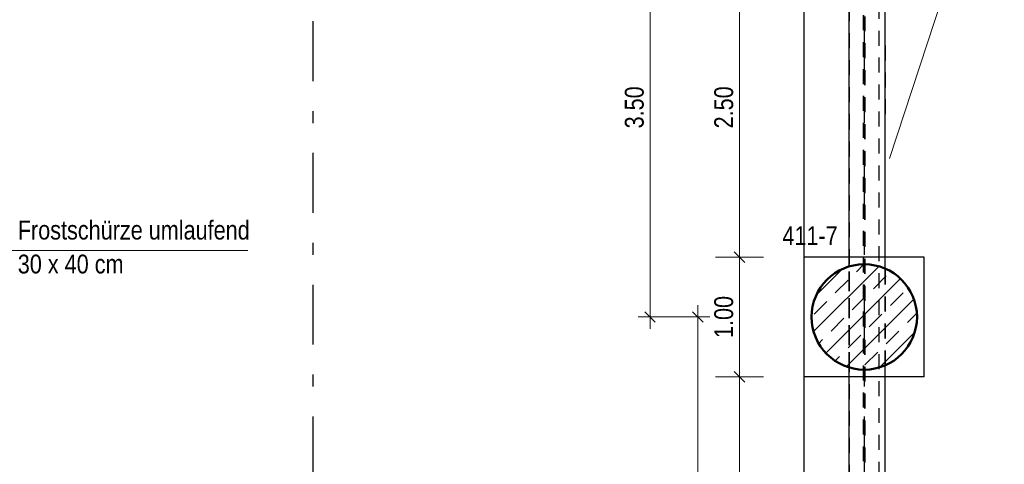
# Model space of a CAD drawing. Header units: millimetres. Extents: x -50 to 85, y 0 to 206.
# Tile 92 of 152: x 26.64 to 34.86, y 23.81 to 27.53. Entities that reach past the tile are written whole.
import ezdxf

# ---------------------------------------------------------------- set-up
doc = ezdxf.new("R2010")
doc.units = ezdxf.units.MM
doc.linetypes.add('DASHDOTX2', pattern=[2, 1, -0.5, 0, -0.5])
doc.linetypes.add('HIDDEN', pattern=[0.375, 0.25, -0.125])
for name, color, linetype, lineweight in [('Achsen', 7, 'Continuous', 20), ('Schraffuren', 7, 'Continuous', 20), ('Verdeckte Kanten', 7, 'Continuous', 20)]:
    doc.layers.add(name, color=color, linetype=linetype, lineweight=lineweight)
doc.styles.add('Arial Narrow', font='ARIALN.TTF')
doc.dimstyles.new('Arch_Strakon_dimstyle', dxfattribs={"dimtxt": 15.75, "dimasz": 1, "dimexe": 1.25, "dimexo": 0.0625, "dimgap": 1, "dimtad": 0, "dimdec": 5, "dimzin": 12, "dimdsep": 46, "dimtxsty": 'Arial Narrow', "dimblk": 'Arrowhead_Tick', "dimsah": 1, "dimcen": 0, "dimse1": 1, "dimse2": 1, "dimclrd": 6, "dimclrt": 2, "dimazin": 0, "dimtfac": 1, "dimtdec": 4, "dimtmove": 0, "dimatfit": 3, "dimldrblk": 'NONE', "dimfxl": 1, "dimtvp": 1, "dimtolj": 1, "dimtzin": 0, "dimlwd": 13, "dimarcsym": 2})

# ---------------------------------------------------------------- blocks, each defined once
blk = doc.blocks.new('Arrowhead_Tick')
at = {"color": 0, "linetype": 'Continuous', "lineweight": -2}
for p, q in [((0, 20), (0, -10)), ((-1, 0), (0, 0)), ((10, 0), (0, 0))]:
    blk.add_line(p, q, dxfattribs=at)
at = {"color": 2, "linetype": 'Continuous', "lineweight": 35}
blk.add_line((4.42, 4.42), (-4.42, -4.42), dxfattribs=at)
blk = doc.blocks.new('*D314')
at = {"color": 6, "linetype": 'Continuous', "lineweight": 13}
blk.add_line((32.6463, 19.843), (32.6463, 24.533), dxfattribs=at)
at = {"layer": 'Defpoints', "color": 0}
for p in [(32.6463, 24.543), (33.1872, 24.543), (33.1872, 19.833)]:
    blk.add_point(p, dxfattribs=at)
at = {"color": 6, "lineweight": 13, "xscale": 0.01, "yscale": 0.01, "zscale": 0.01}
for p, rotation in [((32.6463, 24.543), 90), ((32.6463, 19.833), 270)]:
    blk.add_blockref('Arrowhead_Tick', p, dxfattribs=dict(at, rotation=rotation))
at = {"color": 2, "lineweight": 35, "insert": (32.5172, 22.188), "char_height": 0.1575, "attachment_point": 5, "rotation": 90, "style": 'Arial Narrow'}
blk.add_mtext('\\A1;4.71', dxfattribs=at)
blk = doc.blocks.new('_None')
blk = doc.blocks.new('*D327')
at = {"color": 6, "linetype": 'Continuous', "lineweight": 13}
blk.add_line((32.3, 19.343), (32.3, 25.033), dxfattribs=at)
at = {"layer": 'Defpoints', "color": 0}
for p in [(32.3, 25.043), (33.6879, 25.043), (33.6879, 19.333)]:
    blk.add_point(p, dxfattribs=at)
at = {"color": 6, "lineweight": 13, "xscale": 0.01, "yscale": 0.01, "zscale": 0.01}
for p, rotation in [((32.3, 25.043), 90), ((32.3, 19.333), 270)]:
    blk.add_blockref('Arrowhead_Tick', p, dxfattribs=dict(at, rotation=rotation))
at = {"color": 2, "lineweight": 35, "insert": (32.1696, 22.188), "char_height": 0.1575, "attachment_point": 5, "rotation": 90, "style": 'Arial Narrow'}
blk.add_mtext('\\A1;5.71', dxfattribs=at)
blk = doc.blocks.new('*D607')
at = {"color": 6, "linetype": 'Continuous', "lineweight": 13}
blk.add_line((31.9, 25.053), (31.9, 28.533), dxfattribs=at)
at = {"layer": 'Defpoints', "color": 0}
for p in [(31.9, 28.543), (33.2479, 28.543), (33.2479, 25.043)]:
    blk.add_point(p, dxfattribs=at)
at = {"color": 6, "lineweight": 13, "xscale": 0.01, "yscale": 0.01, "zscale": 0.01}
for p, rotation in [((31.9, 28.543), 90), ((31.9, 25.043), 270)]:
    blk.add_blockref('Arrowhead_Tick', p, dxfattribs=dict(at, rotation=rotation))
at = {"color": 2, "lineweight": 35, "insert": (31.7696, 26.793), "char_height": 0.1575, "attachment_point": 5, "rotation": 90, "style": 'Arial Narrow'}
blk.add_mtext('\\A1;3.50', dxfattribs=at)
blk = doc.blocks.new('*D611')
at = {"color": 6, "linetype": 'Continuous', "lineweight": 13}
blk.add_line((32.6463, 24.553), (32.6463, 25.533), dxfattribs=at)
at = {"layer": 'Defpoints', "color": 0}
for p in [(32.6463, 25.543), (33.1872, 25.543), (33.1872, 24.543)]:
    blk.add_point(p, dxfattribs=at)
at = {"color": 6, "lineweight": 13, "xscale": 0.01, "yscale": 0.01, "zscale": 0.01}
for p, rotation in [((32.6463, 25.543), 90), ((32.6463, 24.543), 270)]:
    blk.add_blockref('Arrowhead_Tick', p, dxfattribs=dict(at, rotation=rotation))
at = {"color": 2, "lineweight": 35, "insert": (32.5159, 25.043), "char_height": 0.1575, "attachment_point": 5, "rotation": 90, "style": 'Arial Narrow'}
blk.add_mtext('\\A1;1.00', dxfattribs=at)
blk = doc.blocks.new('*D612')
at = {"color": 6, "linetype": 'Continuous', "lineweight": 13}
blk.add_line((32.6463, 25.553), (32.6463, 28.033), dxfattribs=at)
at = {"layer": 'Defpoints', "color": 0}
for p in [(32.6463, 28.043), (33.1872, 28.043), (33.1872, 25.543)]:
    blk.add_point(p, dxfattribs=at)
at = {"color": 6, "lineweight": 13, "xscale": 0.01, "yscale": 0.01, "zscale": 0.01}
for p, rotation in [((32.6463, 28.043), 90), ((32.6463, 25.543), 270)]:
    blk.add_blockref('Arrowhead_Tick', p, dxfattribs=dict(at, rotation=rotation))
at = {"color": 2, "lineweight": 35, "insert": (32.5159, 26.793), "char_height": 0.1575, "attachment_point": 5, "rotation": 90, "style": 'Arial Narrow'}
blk.add_mtext('\\A1;2.50', dxfattribs=at)

msp = doc.modelspace()

# ---------------------------------------------------------------- hatches: boundary and pattern name
at = {"layer": 'Schraffuren', "lineweight": 13}
h = msp.add_hatch(dxfattribs=at)
h.set_pattern_fill('bB', color=6, scale=0.01, angle=45, style=0, pattern_type=2)
h.set_pattern_definition([(45, (0, 0), (-0.1414214, 0.1414214), [0.15, -0.1]), (45, (-0.07071, 0.07071), (-0.1414214, 0.1414214), [])])
h.paths.add_polyline_path([(34.1279379, 25.0429653), (34.1278979, 25.0488978), (34.127778, 25.0548291), (34.127578, 25.0607583), (34.1272982, 25.0666843), (34.1269384, 25.072606), (34.1264989, 25.0785222), (34.1259796, 25.084432), (34.1253807, 25.0903343), (34.1247023, 25.096228), (34.1239444, 25.1021119), (34.1231073, 25.1079852), (34.1221911, 25.1138466), (34.121196, 25.1196951), (34.1201221, 25.1255296), (34.1189696, 25.1313492), (34.1177387, 25.1371527), (34.1164298, 25.1429391), (34.1150429, 25.1487072), (34.1135784, 25.1544562), (34.1120365, 25.1601849), (34.1104175, 25.1658923), (34.1087217, 25.1715773), (34.1069494, 25.177239), (34.1051009, 25.1828763), (34.1031766, 25.1884881), (34.1011768, 25.1940734), (34.0991018, 25.1996313), (34.0969522, 25.2051607), (34.0947281, 25.2106607), (34.0924302, 25.2161301), (34.0900586, 25.2215681), (34.087614, 25.2269735), (34.0850967, 25.2323456), (34.0825073, 25.2376832), (34.079846, 25.2429854), (34.0771136, 25.2482512), (34.0743104, 25.2534798), (34.0714369, 25.25867), (34.0684938, 25.2638211), (34.0654814, 25.268932), (34.0624004, 25.2740018), (34.0592514, 25.2790296), (34.0560348, 25.2840145), (34.0527513, 25.2889555), (34.0494015, 25.2938519), (34.045986, 25.2987026), (34.0425054, 25.3035069), (34.0389603, 25.3082638), (34.0353515, 25.3129724), (34.0316794, 25.317632), (34.0279449, 25.3222416), (34.0241486, 25.3268005), (34.0202911, 25.3313078), (34.0163732, 25.3357626), (34.0123956, 25.3401643), (34.0083591, 25.3445118), (34.0042642, 25.3488046), (34.0001119, 25.3530418), (33.9959028, 25.3572226), (33.9916377, 25.3613463), (33.9873175, 25.365412), (33.9829428, 25.3694192), (33.9785144, 25.373367), (33.9740333, 25.3772548), (33.9695001, 25.3810818), (33.9649157, 25.3848473), (33.960281, 25.3885507), (33.9555968, 25.3921912), (33.9508639, 25.3957683), (33.9460833, 25.3992812), (33.9412556, 25.4027293), (33.936382, 25.4061121), (33.9314632, 25.4094288), (33.9265001, 25.4126789), (33.9214936, 25.4158618), (33.9164447, 25.4189768), (33.9113542, 25.4220236), (33.9062231, 25.4250014), (33.9010524, 25.4279098), (33.8958428, 25.4307482), (33.8905955, 25.4335161), (33.8853114, 25.436213), (33.8799914, 25.4388384), (33.8746364, 25.4413918), (33.8692475, 25.4438728), (33.8638257, 25.4462809), (33.8583719, 25.4486157), (33.8528871, 25.4508768), (33.8473723, 25.4530637), (33.8418285, 25.4551761), (33.8362567, 25.4572135), (33.830658, 25.4591756), (33.8250334, 25.461062), (33.8193838, 25.4628724), (33.8137103, 25.4646065), (33.808014, 25.466264), (33.8022958, 25.4678445), (33.7965568, 25.4693477), (33.7907981, 25.4707734), (33.7850207, 25.4721214), (33.7792256, 25.4733913), (33.773414, 25.474583), (33.7675868, 25.4756962), (33.7617451, 25.4767308), (33.75589, 25.4776865), (33.7500226, 25.4785632), (33.7441438, 25.4793607), (33.7382549, 25.4800788), (33.7323568, 25.4807175), (33.7264506, 25.4812766), (33.7205375, 25.481756), (33.7146184, 25.4821557), (33.7086944, 25.4824755), (33.7027667, 25.4827154), (33.6968363, 25.4828753), (33.6909042, 25.4829553), (33.6849716, 25.4829553), (33.6790396, 25.4828753), (33.6731092, 25.4827154), (33.6671815, 25.4824755), (33.6612575, 25.4821557), (33.6553384, 25.481756), (33.6494252, 25.4812766), (33.6435191, 25.4807175), (33.637621, 25.4800788), (33.631732, 25.4793607), (33.6258533, 25.4785632), (33.6199858, 25.4776865), (33.6141308, 25.4767308), (33.6082891, 25.4756962), (33.6024619, 25.474583), (33.5966502, 25.4733913), (33.5908552, 25.4721214), (33.5850778, 25.4707734), (33.5793191, 25.4693477), (33.5735801, 25.4678445), (33.5678619, 25.466264), (33.5621656, 25.4646065), (33.5564921, 25.4628724), (33.5508425, 25.461062), (33.5452178, 25.4591756), (33.5396191, 25.4572135), (33.5340474, 25.4551761), (33.5285036, 25.4530637), (33.5229888, 25.4508768), (33.517504, 25.4486157), (33.5120502, 25.4462809), (33.5066283, 25.4438728), (33.5012394, 25.4413918), (33.4958845, 25.4388384), (33.4905645, 25.436213), (33.4852803, 25.4335161), (33.480033, 25.4307482), (33.4748235, 25.4279098), (33.4696527, 25.4250014), (33.4645217, 25.4220236), (33.4594312, 25.4189768), (33.4543823, 25.4158618), (33.4493758, 25.4126789), (33.4444127, 25.4094288), (33.4394939, 25.4061121), (33.4346202, 25.4027293), (33.4297926, 25.3992812), (33.4250119, 25.3957683), (33.4202791, 25.3921912), (33.4155948, 25.3885507), (33.4109601, 25.3848473), (33.4063758, 25.3810818), (33.4018426, 25.3772548), (33.3973614, 25.373367), (33.3929331, 25.3694192), (33.3885584, 25.365412), (33.3842381, 25.3613463), (33.3799731, 25.3572226), (33.375764, 25.3530418), (33.3716116, 25.3488046), (33.3675168, 25.3445118), (33.3634802, 25.3401643), (33.3595027, 25.3357626), (33.3555848, 25.3313078), (33.3517273, 25.3268005), (33.347931, 25.3222416), (33.3441964, 25.317632), (33.3405244, 25.3129724), (33.3369155, 25.3082638), (33.3333705, 25.3035069), (33.3298899, 25.2987026), (33.3264743, 25.2938519), (33.3231245, 25.2889555), (33.3198411, 25.2840145), (33.3166245, 25.2790296), (33.3134754, 25.2740018), (33.3103945, 25.268932), (33.3073821, 25.2638211), (33.3044389, 25.25867), (33.3015655, 25.2534798), (33.2987623, 25.2482512), (33.2960298, 25.2429854), (33.2933686, 25.2376832), (33.2907791, 25.2323456), (33.2882618, 25.2269735), (33.2858172, 25.2215681), (33.2834457, 25.2161301), (33.2811477, 25.2106607), (33.2789237, 25.2051607), (33.276774, 25.1996313), (33.2746991, 25.1940734), (33.2726993, 25.1884881), (33.270775, 25.1828763), (33.2689265, 25.177239), (33.2671542, 25.1715773), (33.2654584, 25.1658923), (33.2638394, 25.1601849), (33.2622975, 25.1544562), (33.260833, 25.1487072), (33.2594461, 25.1429391), (33.2581371, 25.1371527), (33.2569063, 25.1313492), (33.2557538, 25.1255296), (33.2546799, 25.1196951), (33.2536847, 25.1138466), (33.2527685, 25.1079852), (33.2519314, 25.1021119), (33.2511736, 25.096228), (33.2504952, 25.0903343), (33.2498963, 25.084432), (33.249377, 25.0785222), (33.2489374, 25.072606), (33.2485777, 25.0666843), (33.2482978, 25.0607583), (33.2480979, 25.0548291), (33.2479779, 25.0488978), (33.2479379, 25.0429653), (33.2479779, 25.0370329), (33.2480979, 25.0311015), (33.2482978, 25.0251723), (33.2485777, 25.0192463), (33.2489374, 25.0133247), (33.249377, 25.0074084), (33.2498963, 25.0014986), (33.2504952, 24.9955963), (33.2511736, 24.9897027), (33.2519314, 24.9838187), (33.2527685, 24.9779455), (33.2536847, 24.9720841), (33.2546799, 24.9662356), (33.2557538, 24.960401), (33.2569063, 24.9545814), (33.2581371, 24.9487779), (33.2594461, 24.9429916), (33.260833, 24.9372234), (33.2622975, 24.9314744), (33.2638394, 24.9257457), (33.2654584, 24.9200383), (33.2671542, 24.9143533), (33.2689265, 24.9086916), (33.270775, 24.9030544), (33.2726993, 24.8974426), (33.2746991, 24.8918572), (33.276774, 24.8862993), (33.2789237, 24.8807699), (33.2811477, 24.87527), (33.2834457, 24.8698005), (33.2858172, 24.8643626), (33.2882618, 24.8589571), (33.2907791, 24.8535851), (33.2933686, 24.8482475), (33.2960298, 24.8429452), (33.2987623, 24.8376794), (33.3015655, 24.8324509), (33.3044389, 24.8272606), (33.3073821, 24.8221096), (33.3103945, 24.8169987), (33.3134754, 24.8119289), (33.3166245, 24.8069011), (33.3198411, 24.8019162), (33.3231245, 24.7969751), (33.3264743, 24.7920787), (33.3298899, 24.787228), (33.3333705, 24.7824237), (33.3369155, 24.7776669), (33.3405244, 24.7729582), (33.3441964, 24.7682986), (33.347931, 24.763689), (33.3517273, 24.7591301), (33.3555848, 24.7546228), (33.3595027, 24.750168), (33.3634802, 24.7457664), (33.3675168, 24.7414188), (33.3716116, 24.737126), (33.375764, 24.7328888), (33.3799731, 24.728708), (33.3842381, 24.7245844), (33.3885584, 24.7205186), (33.3929331, 24.7165114), (33.3973614, 24.7125636), (33.4018426, 24.7086758), (33.4063758, 24.7048488), (33.4109601, 24.7010833), (33.4155948, 24.69738), (33.4202791, 24.6937394), (33.4250119, 24.6901624), (33.4297926, 24.6866495), (33.4346202, 24.6832013), (33.4394939, 24.6798186), (33.4444127, 24.6765019), (33.4493758, 24.6732518), (33.4543823, 24.6700689), (33.4594312, 24.6669538), (33.4645217, 24.663907), (33.4696527, 24.6609292), (33.4748235, 24.6580208), (33.480033, 24.6551825), (33.4852803, 24.6524146), (33.4905645, 24.6497177), (33.4958845, 24.6470923), (33.5012394, 24.6445388), (33.5066283, 24.6420578), (33.5120502, 24.6396497), (33.517504, 24.6373149), (33.5229888, 24.6350538), (33.5285036, 24.6328669), (33.5340474, 24.6307546), (33.5396191, 24.6287172), (33.5452178, 24.6267551), (33.5508425, 24.6248686), (33.5564921, 24.6230582), (33.5621656, 24.6213241), (33.5678619, 24.6196667), (33.5735801, 24.6180862), (33.5793191, 24.6165829), (33.5850778, 24.6151572), (33.5908552, 24.6138092), (33.5966502, 24.6125393), (33.6024619, 24.6113476), (33.6082891, 24.6102344), (33.6141308, 24.6091998), (33.6199858, 24.6082441), (33.6258533, 24.6073675), (33.631732, 24.60657), (33.637621, 24.6058518), (33.6435191, 24.6052131), (33.6494252, 24.604654), (33.6553384, 24.6041746), (33.6612575, 24.603775), (33.6671815, 24.6034552), (33.6731092, 24.6032153), (33.6790396, 24.6030553), (33.6849716, 24.6029753), (33.6909042, 24.6029753), (33.6968363, 24.6030553), (33.7027667, 24.6032153), (33.7086944, 24.6034552), (33.7146184, 24.603775), (33.7205375, 24.6041746), (33.7264506, 24.604654), (33.7323568, 24.6052131), (33.7382549, 24.6058518), (33.7441438, 24.60657), (33.7500226, 24.6073675), (33.75589, 24.6082441), (33.7617451, 24.6091998), (33.7675868, 24.6102344), (33.773414, 24.6113476), (33.7792256, 24.6125393), (33.7850207, 24.6138092), (33.7907981, 24.6151572), (33.7965568, 24.6165829), (33.8022958, 24.6180862), (33.808014, 24.6196667), (33.8137103, 24.6213241), (33.8193838, 24.6230582), (33.8250334, 24.6248686), (33.830658, 24.6267551), (33.8362567, 24.6287172), (33.8418285, 24.6307546), (33.8473723, 24.6328669), (33.8528871, 24.6350538), (33.8583719, 24.6373149), (33.8638257, 24.6396497), (33.8692475, 24.6420578), (33.8746364, 24.6445388), (33.8799914, 24.6470923), (33.8853114, 24.6497177), (33.8905955, 24.6524146), (33.8958428, 24.6551825), (33.9010524, 24.6580208), (33.9062231, 24.6609292), (33.9113542, 24.663907), (33.9164447, 24.6669538), (33.9214936, 24.6700689), (33.9265001, 24.6732518), (33.9314632, 24.6765019), (33.936382, 24.6798186), (33.9412556, 24.6832013), (33.9460833, 24.6866495), (33.9508639, 24.6901624), (33.9555968, 24.6937394), (33.960281, 24.69738), (33.9649157, 24.7010833), (33.9695001, 24.7048488), (33.9740333, 24.7086758), (33.9785144, 24.7125636), (33.9829428, 24.7165114), (33.9873175, 24.7205186), (33.9916377, 24.7245844), (33.9959028, 24.728708), (34.0001119, 24.7328888), (34.0042642, 24.737126), (34.0083591, 24.7414188), (34.0123956, 24.7457664), (34.0163732, 24.750168), (34.0202911, 24.7546228), (34.0241486, 24.7591301), (34.0279449, 24.763689), (34.0316794, 24.7682986), (34.0353515, 24.7729582), (34.0389603, 24.7776669), (34.0425054, 24.7824237), (34.045986, 24.787228), (34.0494015, 24.7920787), (34.0527513, 24.7969751), (34.0560348, 24.8019162), (34.0592514, 24.8069011), (34.0624004, 24.8119289), (34.0654814, 24.8169987), (34.0684938, 24.8221096), (34.0714369, 24.8272606), (34.0743104, 24.8324509), (34.0771136, 24.8376794), (34.079846, 24.8429452), (34.0825073, 24.8482475), (34.0850967, 24.8535851), (34.087614, 24.8589571), (34.0900586, 24.8643626), (34.0924302, 24.8698005), (34.0947281, 24.87527), (34.0969522, 24.8807699), (34.0991018, 24.8862993), (34.1011768, 24.8918572), (34.1031766, 24.8974426), (34.1051009, 24.9030544), (34.1069494, 24.9086916), (34.1087217, 24.9143533), (34.1104175, 24.9200383), (34.1120365, 24.9257457), (34.1135784, 24.9314744), (34.1150429, 24.9372234), (34.1164298, 24.9429916), (34.1177387, 24.9487779), (34.1189696, 24.9545814), (34.1201221, 24.960401), (34.121196, 24.9662356), (34.1221911, 24.9720841), (34.1231073, 24.9779455), (34.1239444, 24.9838187), (34.1247023, 24.9897027), (34.1253807, 24.9955963), (34.1259796, 25.0014986), (34.1264989, 25.0074084), (34.1269384, 25.0133247), (34.1272982, 25.0192463), (34.127578, 25.0251723), (34.127778, 25.0311015), (34.1278979, 25.0370329)])

# ---------------------------------------------------------------- linework, layer by layer
at = {"color": 3, "linetype": 'Continuous', "lineweight": 25}
for p, q in [((33.1871652, 25.5429653), (33.1871652, 28.0429653)), ((33.561519, 25.4622013), (33.561519, 28.0429653)), ((33.8615252, 25.4466893), (33.8615252, 28.0429653)), ((34.1871652, 25.5429653), (33.1871652, 25.5429653)), ((33.1871652, 24.5429653), (33.1871652, 25.5429653)), ((34.1871652, 24.5429653), (34.1871652, 25.5429653)), ((33.561519, 19.8329689), (33.561519, 24.6237293)), ((33.8615252, 19.8329689), (33.8615252, 24.6392413)), ((34.1871652, 24.5429653), (33.1871652, 24.5429653)), ((33.1871652, 21.6579653), (33.1871652, 24.5429653))]:
    msp.add_line(p, q, dxfattribs=at)
at = {"color": 3, "linetype": 'HIDDEN', "lineweight": 25, "ltscale": 0.5}
msp.add_line((33.8615252, 27.3102543), (33.8615252, 26.7102543), dxfattribs=at)
at = {"color": 4, "linetype": 'Continuous', "lineweight": 50}
msp.add_circle((33.6879379, 25.0429653), 0.44, dxfattribs=at)
at = {"layer": 'Achsen', "color": 3, "linetype": 'DASHDOTX2', "lineweight": 25, "ltscale": 0.5}
for p, q in [((29.0865329, 38.5121345), (29.0865329, 17.9048676)), ((33.6865329, 38.5121345), (33.6865329, 17.9048676))]:
    msp.add_line(p, q, dxfattribs=at)
at = {"layer": 'Schraffuren', "color": 5, "linetype": 'Continuous', "lineweight": 18}
for p, q in [((34.8565124, 29.2857739), (33.899326, 26.3659339)), ((28.5430848, 25.5983986), (26.539144, 25.5983986))]:
    msp.add_line(p, q, dxfattribs=at)
at = {"layer": 'Verdeckte Kanten', "color": 2, "linetype": 'HIDDEN', "lineweight": 35, "ltscale": 0.5}
for p, q in [((33.5629252, 26.6128013), (33.5629252, 35.3679653)), ((33.6815255, 19.3379689), (33.6815255, 35.247962)), ((33.6915255, 19.3279689), (33.6915255, 35.237962)), ((33.5629252, 21.6579653), (33.5629252, 26.6128013)), ((33.561519, 24.6237293), (33.561519, 25.4622013)), ((33.8615252, 24.6392413), (33.8615252, 25.4466893))]:
    msp.add_line(p, q, dxfattribs=at)
at = {"layer": 'Verdeckte Kanten', "color": 3, "linetype": 'HIDDEN', "lineweight": 25, "ltscale": 0.5}
msp.add_line((33.8115255, 23.257968), (33.8115255, 35.117962), dxfattribs=at)

# ---------------------------------------------------------------- texts
at = {"layer": 'Schraffuren', "color": 2, "lineweight": 35, "style": 'Arial Narrow'}
for s, p in [('Frostschürze umlaufend', (26.6238746, 25.6897979)), ('411-7', (33.0046819, 25.6425467)), ('30 x 40 cm', (26.6238746, 25.4062979))]:
    msp.add_text(s, height=0.1575, dxfattribs=at).set_placement(p)

# ---------------------------------------------------------------- dimensions: what is measured, and where the dimension line sits
at = {"lineweight": 35}
for base, p1, p2, text, picture, middle in [((31.9, 28.5429653), (33.2479379, 25.0429653), (33.2479379, 28.5429653), '3.50', '*D607', (31.9, 26.7929653)), ((32.6462914, 28.0429653), (33.1871652, 25.5429653), (33.1871652, 28.0429653), '2.50', '*D612', (32.6462914, 26.7929653)), ((32.6462914, 25.5429653), (33.1871652, 24.5429653), (33.1871652, 25.5429653), '1.00', '*D611', (32.6462914, 25.0429653)), ((32.3, 25.0429653), (33.6879379, 19.3329689), (33.6879379, 25.0429653), '5.71', '*D327', (32.3, 22.1879671)), ((32.6462914, 24.5429653), (33.1871652, 19.8329689), (33.1871652, 24.5429653), '4.71', '*D314', (32.6462914, 22.1879671))]:
    dim = msp.add_linear_dim(base=base, p1=p1, p2=p2, angle=90, text=text, dimstyle='Arch_Strakon_dimstyle', override={"dimscale": 0.01, "dimtxt": 15.75, "dimasz": 1, "dimgap": 5, "dimtad": 1, "dimjust": 0, "dimtih": 0, "dimtoh": 0, "dimdec": 5, "dimdsep": 46, "dimtxsty": 'Arial Narrow', "dimclrd": 6, "dimclrt": 2, "dimtix": 1, "dimtofl": 255, "dimtmove": 0, "dimatfit": 2, "dimfxl": 0, "dimfxlon": 0, "dimtvp": 31.746032, "dimlwd": 13}, dxfattribs=at)
    dim.commit()
    dim.dimension.update_dxf_attribs({"geometry": picture, "text_midpoint": middle, "dimtype": 160})

doc.saveas('drawing.dxf')
